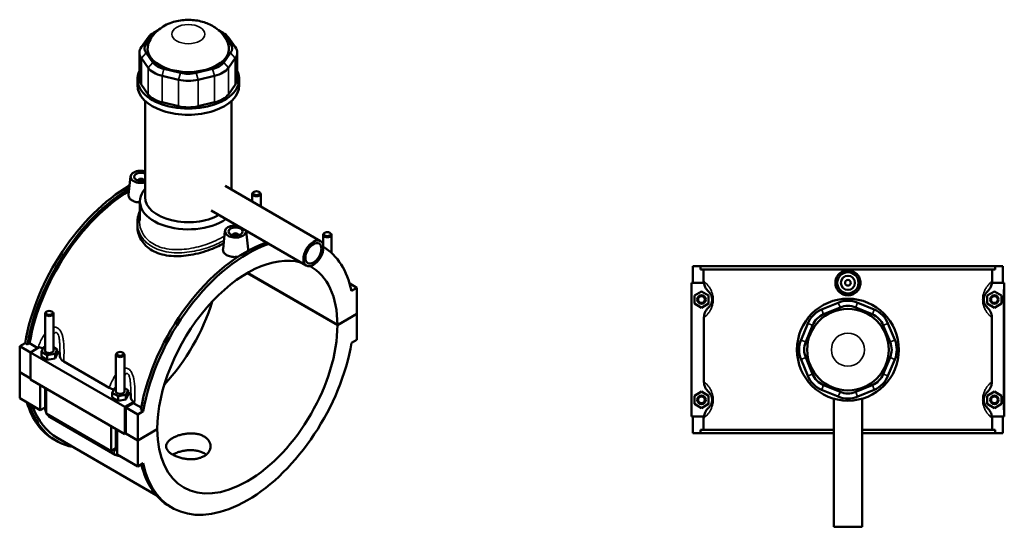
# Model space of a CAD drawing. Header units: millimetres. Extents: x -252 to 972, y -114 to 1180.
# Tile 8 of 8: x -123 to 573, y 820 to 1180. Entities that reach past the tile are written whole.
import ezdxf

# ---------------------------------------------------------------- set-up
doc = ezdxf.new("R2010")
doc.units = ezdxf.units.MM
doc.layers.add('Visible (ANSI)', color=7, linetype='Continuous', lineweight=50)
doc.layers.add('Visible Narrow (ANSI)', color=7, linetype='Continuous', lineweight=35)

msp = doc.modelspace()

# ---------------------------------------------------------------- linework, layer by layer
at = {"layer": 'Visible (ANSI)'}
for p, q in [((-33.64, 1163.04), (-28.8, 1169.78)), ((-25.68, 1172.48), (-28.22, 1171.01)), ((18.04, 1172.48), (20.59, 1171.01)), ((21.17, 1169.78), (26, 1163.04)), ((-32.13, 1167.64), (-36.96, 1160.89)), ((29.33, 1160.89), (24.49, 1167.64)), ((-38.33, 1156.92), (-38.33, 1138.18)), ((-28.8, 1149.93), (-33.64, 1156.68)), ((26, 1156.68), (21.17, 1149.93)), ((30.7, 1156.92), (30.7, 1138.18)), ((-36.96, 1152.94), (-32.13, 1146.2)), ((24.49, 1146.2), (29.33, 1152.94)), ((-9.33, 1142.64), (-21.01, 1145.43)), ((13.37, 1145.43), (1.69, 1142.64)), ((-39.82, 1133.84), (-39.82, 1138.18)), ((-32.13, 1127.46), (-36.96, 1134.2)), ((-22.38, 1140.57), (-10.71, 1137.78)), ((3.07, 1137.78), (14.75, 1140.57)), ((29.33, 1134.2), (24.49, 1127.46)), ((32.18, 1133.84), (32.18, 1138.18)), ((-34.42, 1054.85), (-34.42, 1122.89)), ((-10.71, 1119.04), (-22.38, 1121.83)), ((14.75, 1121.83), (3.07, 1119.04)), ((26.78, 1060.16), (26.78, 1122.89)), ((-44.68, 1069.49), (-46.06, 1056.66)), ((-39.19, 1066.77), (-39.19, 1066.57)), ((-35.19, 1066.77), (-35.19, 1066.57)), ((22.23, 1062.78), (89.57, 1023.91)), ((42.64, 1058.68), (42.22, 1058.44)), ((46.03, 1058.68), (46.46, 1058.44)), ((-38.02, 1038.39), (-38.02, 1051.91)), ((41.34, 1051.76), (41.34, 1057.22)), ((47.34, 1048.29), (47.34, 1057.22)), ((12.23, 1045.46), (79.57, 1006.59)), ((-39.82, 1036.89), (-39.82, 1034.64)), ((22.07, 1030.95), (20.7, 1018.12)), ((37.04, 1030.95), (38.42, 1018.09)), ((92.7, 1029.78), (92.28, 1029.54)), ((96.1, 1029.78), (96.52, 1029.54)), ((27.56, 1028.03), (27.56, 1028.23)), ((31.56, 1028.03), (31.56, 1028.23)), ((91.4, 1028.31), (91.4, 1021.31)), ((97.4, 1028.31), (97.4, 1015.52)), ((352.77, 1006.23), (352.77, 994.43)), ((352.77, 1006.23), (358.19, 1006.23)), ((358.19, 1006.23), (566.36, 1006.23)), ((358.19, 1003.87), (358.19, 1006.23)), ((566.36, 1003.87), (358.19, 1003.87)), ((360.33, 995.49), (360.33, 1003.87)), ((564.22, 995.49), (564.22, 1003.87)), ((566.36, 1006.23), (566.36, 1003.87)), ((566.36, 1006.23), (571.77, 1006.23)), ((571.77, 1006.23), (571.77, 994.43)), ((101.54, 964.58), (37.87, 1001.35)), ((37.94, 1001.39), (101.54, 964.67)), ((110.2, 993.92), (115.33, 990.96)), ((115.33, 990.96), (111.5, 988.75)), ((115.33, 972.63), (115.33, 990.96)), ((360.6, 994.43), (351.77, 994.43)), ((351.77, 994.43), (351.77, 900.03)), ((353.77, 985.52), (358.77, 988.41)), ((358.77, 988.41), (363.77, 985.52)), ((565.77, 988.41), (560.77, 985.52)), ((563.95, 994.43), (572.27, 994.43)), ((570.77, 985.52), (565.77, 988.41)), ((572.27, 994.43), (572.77, 994.43)), ((572.77, 900.03), (572.77, 994.43)), ((353.77, 979.75), (353.77, 985.52)), ((363.77, 985.52), (363.77, 979.75)), ((560.77, 985.52), (560.77, 979.75)), ((570.77, 979.75), (570.77, 985.52)), ((-103.73, 974.18), (-104.16, 973.93)), ((-100.34, 974.18), (-99.91, 973.93)), ((358.77, 976.86), (353.77, 979.75)), ((363.77, 979.75), (358.77, 976.86)), ((455.38, 980.38), (443.71, 975.54)), ((445.08, 972.22), (456.76, 977.05)), ((467.78, 977.05), (479.46, 972.22)), ((480.84, 975.54), (469.16, 980.38)), ((560.77, 979.75), (565.77, 976.86)), ((565.77, 976.86), (570.77, 979.75)), ((-105.03, 972.71), (-105.03, 946.62)), ((-99.03, 972.71), (-99.03, 946.62)), ((101.54, 964.67), (115.33, 972.63)), ((115.33, 972.54), (101.54, 964.58)), ((115.26, 972.59), (115.33, 972.54)), ((115.33, 954.21), (115.33, 972.54)), ((360.55, 969.94), (360.55, 924.52)), ((563.99, 924.52), (563.99, 969.94)), ((433.96, 965.8), (429.13, 954.12)), ((432.45, 952.74), (437.29, 964.42)), ((487.26, 964.42), (492.09, 952.74)), ((495.42, 954.12), (490.58, 965.8)), ((111.5, 952), (115.33, 954.21)), ((-122.96, 949.72), (-119.13, 951.93)), ((-122.96, 949.72), (-115.33, 945.31)), ((-122.96, 931.39), (-122.96, 949.72)), ((-117.47, 950.97), (-119.13, 951.93)), ((-115.95, 951.84), (-117.47, 950.97)), ((-110.03, 948.42), (-115.95, 951.84)), ((-109.09, 948.92), (-115.33, 945.31)), ((-107.61, 945.76), (-106.12, 948.98)), ((-106.12, 948.98), (-105.03, 949.15)), ((-99.03, 948.97), (-96.46, 947.48)), ((-96.46, 947.48), (-97.95, 944.26)), ((-96.46, 944.22), (-96.46, 947.48)), ((-115.33, 945.31), (-48.58, 906.78)), ((-115.33, 945.31), (-115.33, 926.17)), ((-107.61, 942.49), (-107.61, 945.76)), ((-103.53, 943.4), (-107.61, 945.76)), ((-107.61, 942.49), (-103.53, 940.14)), ((-97.95, 944.26), (-103.53, 943.4)), ((-103.53, 940.14), (-103.53, 943.4)), ((-103.53, 940.14), (-97.95, 941)), ((-97.95, 941), (-97.95, 944.26)), ((-97.95, 941), (-96.46, 944.22)), ((-54.97, 917.72), (-54.97, 943.8)), ((-53.67, 945.27), (-54.09, 945.03)), ((-50.27, 945.27), (-49.85, 945.03)), ((-48.97, 917.72), (-48.97, 943.8)), ((429.13, 940.34), (433.96, 928.66)), ((437.29, 930.04), (432.45, 941.72)), ((492.09, 941.72), (487.26, 930.04)), ((490.58, 928.66), (495.42, 940.34)), ((-91.8, 938.9), (-59.68, 920.36)), ((-122.96, 931.39), (-115.33, 926.98)), ((-122.96, 931.31), (-122.89, 931.35)), ((-122.96, 912.98), (-122.96, 931.31)), ((-115.33, 926.9), (-122.96, 931.31)), ((-115.33, 926.17), (-48.58, 887.63)), ((-108.4, 904.57), (-108.4, 922.17)), ((-105.03, 920.22), (-105.03, 905.8)), ((-104.16, 919.72), (-104.16, 902.12)), ((-57.55, 916.85), (-56.05, 920.07)), ((-56.05, 920.07), (-54.97, 920.24)), ((-48.97, 920.07), (-46.39, 918.58)), ((-46.39, 918.58), (-47.89, 915.36)), ((-46.39, 915.31), (-46.39, 918.58)), ((443.71, 918.92), (455.38, 914.09)), ((456.76, 917.41), (445.08, 922.25)), ((479.46, 922.25), (467.78, 917.41)), ((469.16, 914.09), (480.84, 918.92)), ((-122.96, 912.98), (-108.4, 904.57)), ((-57.55, 913.59), (-57.55, 916.85)), ((-53.47, 914.5), (-57.55, 916.85)), ((-57.55, 913.59), (-53.47, 911.23)), ((-47.89, 915.36), (-53.47, 914.5)), ((-53.47, 911.23), (-53.47, 914.5)), ((-53.47, 911.23), (-47.89, 912.09)), ((-47.89, 912.09), (-47.89, 915.36)), ((-47.89, 912.09), (-46.39, 915.31)), ((353.77, 914.72), (358.77, 917.61)), ((353.77, 908.95), (353.77, 914.72)), ((358.77, 917.61), (363.77, 914.72)), ((363.77, 914.72), (363.77, 908.95)), ((452.27, 912.65), (452.27, 822.23)), ((472.27, 912.65), (472.27, 822.23)), ((565.77, 917.61), (560.77, 914.72)), ((560.77, 914.72), (560.77, 908.95)), ((570.77, 914.72), (565.77, 917.61)), ((570.77, 908.95), (570.77, 914.72)), ((-105.03, 906.51), (-108.4, 904.57)), ((-48.58, 906.78), (-42.34, 910.38)), ((-48.58, 887.63), (-48.58, 906.78)), ((-42.49, 909.48), (-47.87, 906.37)), ((-47.87, 906.37), (-39.53, 901.55)), ((-47.87, 906.37), (-47.87, 888.04)), ((-37.09, 906.31), (-41.78, 909.02)), ((-35.7, 903.76), (-37.37, 904.72)), ((358.77, 906.06), (353.77, 908.95)), ((363.77, 908.95), (358.77, 906.06)), ((560.77, 908.95), (565.77, 906.06)), ((565.77, 906.06), (570.77, 908.95)), ((-104.16, 902.12), (-58.34, 875.67)), ((-101.41, 899.52), (-55.59, 873.07)), ((-35.7, 903.76), (-39.53, 901.55)), ((-39.53, 901.55), (-39.53, 883.22)), ((351.77, 900.03), (360.6, 900.03)), ((352.77, 900.03), (352.77, 888.23)), ((360.33, 890.59), (360.33, 898.98)), ((572.27, 900.03), (563.95, 900.03)), ((564.22, 890.59), (564.22, 898.98)), ((571.77, 900.03), (571.77, 888.23)), ((572.77, 900.03), (572.27, 900.03)), ((-58.34, 875.67), (-58.34, 893.26)), ((-54.97, 876.89), (-54.97, 891.32)), ((-54.09, 890.81), (-54.09, 873.22)), ((-39.53, 883.22), (-25.74, 891.18)), ((-25.74, 891.1), (-39.53, 883.14)), ((-25.81, 891.14), (-25.74, 891.1)), ((452.27, 890.59), (358.19, 890.59)), ((358.19, 888.23), (358.19, 890.59)), ((566.36, 890.59), (472.27, 890.59)), ((566.36, 890.59), (566.36, 888.23)), ((-97.11, 882.87), (-98.78, 883.83)), ((-96.07, 884.68), (-26.46, 844.49)), ((-47.87, 888.04), (-48.58, 887.63)), ((-39.53, 883.14), (-47.94, 888)), ((-47.87, 888.04), (-39.53, 883.22)), ((358.19, 888.23), (352.77, 888.23)), ((358.19, 888.23), (452.27, 888.23)), ((472.27, 888.23), (566.36, 888.23)), ((571.77, 888.23), (566.36, 888.23)), ((-54.97, 877.61), (-58.34, 875.67)), ((-39.53, 883.14), (-39.53, 864.81)), ((-54.09, 873.22), (-39.53, 864.81)), ((-39.53, 864.81), (-35.7, 867.02)), ((-15.34, 835.66), (-17.01, 836.62)), ((452.27, 822.23), (472.27, 822.23))]:
    msp.add_line(p, q, dxfattribs=at)
for centre, radius in [((462.27, 994.43), 7.5), ((462.27, 994.43), 5), ((462.27, 994.43), 2), ((358.77, 982.63), 3), ((358.77, 982.63), 2.4), ((462.27, 947.23), 36), ((565.77, 982.63), 3), ((565.77, 982.63), 2.4), ((462.27, 947.23), 28.8), ((358.77, 911.83), 3), ((358.77, 911.83), 2.4), ((565.77, 911.83), 3), ((565.77, 911.83), 2.4)]:
    msp.add_circle(centre, radius, dxfattribs=at)
for centre, radius, start, end in [((462.27, 963.75), 18, 67.5, 112.5), ((450.59, 958.91), 18, 112.5, 157.5), ((462.27, 963.75), 14.4, 67.5, 112.5), ((473.95, 958.91), 18, 22.5, 67.5), ((450.59, 958.91), 14.4, 112.5, 157.5), ((473.95, 958.91), 14.4, 22.5, 67.5), ((445.76, 947.23), 18, 157.5, 202.5), ((478.79, 947.23), 18, 337.5, 22.5), ((445.76, 947.23), 14.4, 157.5, 202.5), ((478.79, 947.23), 14.4, 337.5, 22.5), ((450.59, 935.55), 18, 202.5, 247.5), ((450.59, 935.55), 14.4, 202.5, 247.5), ((473.95, 935.55), 14.4, 292.5, 337.5), ((473.95, 935.55), 18, 292.5, 337.5), ((462.27, 930.72), 18, 247.5, 292.5), ((462.27, 930.72), 14.4, 247.5, 292.5)]:
    msp.add_arc(centre, radius, start, end, dxfattribs=at)
for centre, major_axis, start_param, end_param in [((-15.5, 1163.66), (-18, 0), 5.497787, 5.890486), ((-15.5, 1166.6), (14.4, 0), 2.310432, 2.748894), ((7.86, 1166.6), (14.4, 0), 0.392699, 0.83116), ((7.86, 1163.66), (18, 0), 0.392699, 0.785398), ((-20.33, 1159.86), (-14.4, 0), 5.890486, 6.675884), ((-3.82, 1159.86), (-28.8, 0), 6.04912, 9.658843), ((12.7, 1159.86), (14.4, 0), 5.890486, 6.675884), ((-20.33, 1156.92), (-18, 0), 5.890486, 6.675884), ((12.7, 1156.92), (18, 0), 5.890486, 6.675884), ((-15.5, 1153.11), (-14.4, 0), 0.392699, 1.178097), ((7.86, 1153.11), (-14.4, 0), 1.963495, 2.748894), ((-3.82, 1138.18), (-36, 0), 5.99515, 9.712813), ((-15.5, 1150.17), (-18, 0), 0.392699, 1.178097), ((-3.82, 1150.32), (-14.4, 0), 1.178097, 1.963495), ((7.86, 1150.17), (18, 0), 5.105088, 5.890486), ((-20.33, 1138.18), (-18, 0), 0, 0.392699), ((-3.82, 1147.38), (18, 0), 4.31969, 5.105088), ((12.7, 1138.18), (18, 0), 5.890486, 6.283185), ((-3.82, 1133.84), (-36, 0), 0, 3.141593), ((-15.5, 1131.44), (-18, 0), 0.392699, 1.178097), ((7.86, 1131.44), (-18, 0), 1.963495, 2.748894), ((-3.82, 1128.64), (-18, 0), 1.178097, 1.963495), ((-37.19, 1069.22), (-7.5, 0), 4.333317, 8.233054), ((-37.19, 1069.22), (-5, 0), 4.12392, 8.44245), ((-37.19, 1066.77), (-2, 0), 2.963882, 6.460896), ((-45.54, 976.06), (-53.24, -92.22), 3.924694, 5.284891), ((-43.87, 975.09), (53.24, 92.22), 0.808229, 2.143298), ((-43.87, 975.09), (-52.2, -90.41), 3.952931, 5.280566), ((-3.82, 1051.91), (-34.2, 0), 5.820231, 8.74066), ((-3.82, 1051.91), (-34.2, 0), 3.545559, 3.604547), ((44.34, 1057.22), (-3, 0), 5.497787, 10.210176), ((-3.82, 1054.85), (-30.6, 0), 0, 2.35155), ((29.56, 1030.68), (-7.5, 0), 4.601444, 9.535723), ((36.23, 928.85), (53.24, 92.22), 0.58134, 2.143298), ((29.56, 1028.23), (-2, 0), 2.963882, 6.460896), ((94.4, 1028.31), (-3, 0), 5.497787, 10.210176), ((37.9, 927.88), (-53.24, -92.22), 3.722933, 5.284891), ((37.9, 927.88), (53.24, 92.22), 5.710683, 6.274072), ((37.9, 927.88), (45, 77.94), 0.149587, 2.355639), ((37.9, 927.88), (45, 77.94), 5.498343, 6.29771), ((-45.54, 976.06), (45, 77.94), 4.328181, 5.096597), ((-102.03, 972.71), (3, 0), 2.356194, 7.068583), ((37.9, 927.88), (-45, -77.94), 5.498343, 8.638824), ((-102.03, 946.62), (-3, 0), 0, 3.141593), ((-102.03, 943.35), (7.5, 0), 0.056688, 0.732403), ((37.9, 927.88), (-53.24, -92.22), 5.710683, 8.426484), ((-51.97, 943.8), (3, 0), 2.356194, 7.068583), ((-51.97, 917.72), (-3, 0), 0, 3.141593), ((-51.97, 914.45), (7.5, 0), 0.056688, 0.732403), ((-45.54, 976.06), (-53.24, -92.22), 5.780959, 6.283185), ((-43.87, 975.09), (-53.24, -92.22), 5.780959, 6.48154), ((-43.87, 975.09), (-52.2, -90.41), 5.818679, 6.283185), ((36.23, 928.85), (-53.24, -92.22), 5.733415, 6.283185)]:
    msp.add_ellipse(centre, major_axis=major_axis, ratio=0.57735, start_param=start_param, end_param=end_param, dxfattribs=at)
for centre, major_axis in [((44.34, 1057.71), (-2.4, 0)), ((29.56, 1030.68), (-5, 0)), ((94.4, 1028.8), (-2.4, 0)), ((84.57, 1015.25), (5, 8.66)), ((84.57, 1015.25), (4, 6.93)), ((-102.03, 973.2), (-2.4, 0)), ((-51.97, 944.29), (-2.4, 0))]:
    msp.add_ellipse(centre, major_axis=major_axis, ratio=0.57735, dxfattribs=at)
for points, knots in [([(24.2, 1163.71), (23.25, 1166.01), (21.99, 1167.99), (18.9, 1171.72), (17.02, 1173.32), (12.59, 1176.31), (10.01, 1177.46), (4.26, 1179.32), (1.08, 1179.85), (-5.37, 1180.14), (-8.64, 1179.88), (-15.13, 1178.44), (-18.37, 1177.29), (-24.26, 1173.73), (-26.96, 1171.54), (-30.23, 1166.99), (-31.12, 1165.44), (-31.83, 1163.71)], [5.731852, 5.731852, 5.731852, 5.731852, 5.943161, 5.943161, 6.206029, 6.206029, 6.558329, 6.558329, 6.990941, 6.990941, 7.434656, 7.434656, 7.876274, 7.876274, 8.246543, 8.246543, 8.405314, 8.405314, 8.405314, 8.405314]), ([(-38.02, 1051.19), (-38.88, 1051.21), (-39.77, 1051.3), (-41.7, 1051.7), (-42.7, 1052.08), (-44.27, 1052.99), (-44.96, 1053.59), (-45.86, 1054.91), (-46.08, 1055.64), (-46.07, 1056.43), (-46.07, 1056.55), (-46.05, 1056.66)], [2.088867, 2.088867, 2.088867, 2.088867, 2.342944, 2.342944, 2.677815, 2.677815, 3.012686, 3.012686, 3.347556, 3.347556, 3.40266, 3.40266, 3.40266, 3.40266]), ([(-39.82, 1036.89), (-39.82, 1038.27), (-39.67, 1039.65), (-39.07, 1042.36), (-38.62, 1043.68), (-38.03, 1044.97), (-38.02, 1044.98), (-38.02, 1045)], [24.612423, 24.612423, 24.612423, 24.612423, 25.154281, 25.154281, 25.692253, 25.692253, 25.697865, 25.697865, 25.697865, 25.697865]), ([(21.14, 1022.23), (19.65, 1021.39), (18.01, 1020.56), (14.26, 1018.87), (12.13, 1018.01), (7.69, 1016.48), (5.38, 1015.79), (0.75, 1014.64), (-1.57, 1014.18), (-6.06, 1013.53), (-8.39, 1013.31), (-13.02, 1013.19), (-15.32, 1013.29), (-19.76, 1013.84), (-21.89, 1014.29), (-25.84, 1015.55), (-27.66, 1016.35), (-30.89, 1018.22), (-32.39, 1019.33), (-35.04, 1021.89), (-36.18, 1023.32), (-38.01, 1026.38), (-38.7, 1028.02), (-39.6, 1031.33), (-39.82, 1033.02), (-39.82, 1034.64)], [5.543342, 5.543342, 5.543342, 5.543342, 6.157211, 6.157211, 6.841183, 6.841183, 7.525155, 7.525155, 8.209127, 8.209127, 8.893465, 8.893465, 9.577803, 9.577803, 10.262141, 10.262141, 10.946479, 10.946479, 11.630818, 11.630818, 12.315156, 12.315156, 12.999494, 12.999494, 13.683832, 13.683832, 13.683832, 13.683832]), ([(31.43, 1012.84), (30.8, 1012.74), (30.16, 1012.68), (28.44, 1012.62), (27.25, 1012.7), (25.06, 1013.17), (24.06, 1013.54), (23.27, 1014), (22.48, 1014.45), (21.79, 1015.05), (20.89, 1016.37), (20.67, 1017.1), (20.68, 1017.9), (20.68, 1018.01), (20.7, 1018.12)], [4.501766, 4.501766, 4.501766, 4.501766, 4.685889, 4.685889, 5.020759, 5.020759, 5.35563, 5.35563, 5.35563, 5.690501, 5.690501, 6.025371, 6.025371, 6.080475, 6.080475, 6.080475, 6.080475]), ([(38.42, 1018.09), (38.43, 1017.99), (38.44, 1017.89), (38.44, 1017.52), (38.39, 1017.24), (38.3, 1016.95)], [3.2937189, 3.2937189, 3.2937189, 3.2937189, 3.3475563, 3.3475563, 3.4989766, 3.4989766, 3.4989766, 3.4989766]), ([(471.17, 994.43), (471.17, 993.32), (470.95, 992.13), (470.04, 989.94), (469.35, 988.94), (467.77, 987.37), (466.77, 986.69), (464.58, 985.79), (463.39, 985.57), (461.16, 985.57), (459.97, 985.79), (457.78, 986.69), (456.78, 987.37), (455.2, 988.94), (454.51, 989.94), (453.6, 992.13), (453.38, 993.32), (453.38, 995.55), (453.6, 996.74), (454.51, 998.92), (455.2, 999.92), (456.78, 1001.49), (457.78, 1002.17), (459.97, 1003.08), (461.16, 1003.3), (463.39, 1003.3), (464.58, 1003.08), (466.77, 1002.17), (467.77, 1001.49), (469.35, 999.92), (470.04, 998.92), (470.95, 996.74), (471.17, 995.55), (471.17, 994.43)], [0, 0, 0, 0, 0.334871, 0.334871, 0.669741, 0.669741, 1.004324, 1.004324, 1.338907, 1.338907, 1.673491, 1.673491, 2.008074, 2.008074, 2.342944, 2.342944, 2.677815, 2.677815, 3.012686, 3.012686, 3.347556, 3.347556, 3.682139, 3.682139, 4.016722, 4.016722, 4.351306, 4.351306, 4.685889, 4.685889, 5.020759, 5.020759, 5.35563, 5.35563, 5.35563, 5.35563]), ([(360.6, 994.43), (360.7, 993.37), (360.99, 992.33), (362, 990.16), (362.81, 989.09), (363.79, 988.21)], [-0.7187193, -0.7187193, -0.7187193, -0.7187193, -0.3971546, -0.3971546, 0, 0, 0, 0]), ([(363.79, 988.21), (363.84, 988.16), (363.89, 988.11), (364.11, 987.91), (364.28, 987.73), (364.65, 987.3), (364.84, 987.05), (365.19, 986.52), (365.34, 986.27), (365.59, 985.77), (365.68, 985.56), (365.87, 985.07), (365.96, 984.79), (366.09, 984.28), (366.14, 984.06), (366.22, 983.59), (366.24, 983.34), (366.27, 982.93), (366.27, 982.78), (366.27, 982.63), (366.27, 982.48), (366.27, 982.33), (366.24, 981.93), (366.22, 981.68), (366.14, 981.21), (366.09, 980.99), (365.96, 980.47), (365.87, 980.19), (365.68, 979.71), (365.59, 979.49), (365.34, 979), (365.19, 978.74), (364.84, 978.21), (364.65, 977.96), (364.28, 977.54), (364.11, 977.36), (363.89, 977.15), (363.84, 977.1), (363.79, 977.06)], [1.032515, 1.032515, 1.032515, 1.032515, 1.170935, 1.170935, 1.5956, 1.5956, 2.024164, 2.024164, 2.353828, 2.353828, 2.571944, 2.571944, 2.81067, 2.81067, 2.974581, 2.974581, 3.144395, 3.144395, 3.243574, 3.243574, 3.243574, 3.342753, 3.342753, 3.512567, 3.512567, 3.676478, 3.676478, 3.915204, 3.915204, 4.13332, 4.13332, 4.462984, 4.462984, 4.891548, 4.891548, 5.316213, 5.316213, 5.454634, 5.454634, 5.454634, 5.454634]), ([(560.76, 977.06), (560.7, 977.1), (560.65, 977.15), (560.44, 977.36), (560.26, 977.54), (559.9, 977.96), (559.7, 978.21), (559.36, 978.74), (559.2, 979), (558.96, 979.49), (558.86, 979.71), (558.68, 980.19), (558.58, 980.47), (558.45, 980.99), (558.41, 981.21), (558.33, 981.68), (558.3, 981.93), (558.28, 982.33), (558.27, 982.48), (558.27, 982.63), (558.27, 982.78), (558.28, 982.93), (558.3, 983.34), (558.33, 983.59), (558.41, 984.06), (558.45, 984.28), (558.58, 984.79), (558.68, 985.07), (558.86, 985.56), (558.96, 985.77), (559.2, 986.27), (559.36, 986.52), (559.7, 987.05), (559.9, 987.3), (560.26, 987.73), (560.44, 987.91), (560.65, 988.11), (560.7, 988.16), (560.76, 988.21)], [1.032515, 1.032515, 1.032515, 1.032515, 1.170935, 1.170935, 1.5956, 1.5956, 2.024164, 2.024164, 2.353829, 2.353829, 2.571944, 2.571944, 2.81067, 2.81067, 2.974581, 2.974581, 3.144395, 3.144395, 3.243574, 3.243574, 3.243574, 3.342753, 3.342753, 3.512567, 3.512567, 3.676478, 3.676478, 3.915204, 3.915204, 4.13332, 4.13332, 4.462984, 4.462984, 4.891548, 4.891548, 5.316213, 5.316213, 5.454634, 5.454634, 5.454634, 5.454634]), ([(560.76, 988.21), (561.26, 988.66), (561.72, 989.17), (562.54, 990.28), (562.89, 990.89), (563.59, 992.45), (563.85, 993.43), (563.95, 994.43)], [-0.7670214, -0.7670214, -0.7670214, -0.7670214, -0.5624874, -0.5624874, -0.3534889, -0.3534889, -0.0501926, -0.0501926, -0.0501926, -0.0501926]), ([(363.79, 977.06), (363.23, 976.56), (362.74, 976), (361.86, 974.76), (361.5, 974.08), (360.78, 972.28), (360.55, 971.12), (360.55, 969.94)], [-0.8058979, -0.8058979, -0.8058979, -0.8058979, -0.5814881, -0.5814881, -0.3518752, -0.3518752, 0, 0, 0, 0]), ([(563.99, 969.94), (563.99, 970.63), (563.92, 971.31), (563.61, 972.64), (563.39, 973.29), (562.54, 975.1), (561.74, 976.17), (560.76, 977.06)], [-0.806873, -0.806873, -0.806873, -0.806873, -0.6012228, -0.6012228, -0.3971546, -0.3971546, 0, 0, 0, 0]), ([(-94.53, 945.27), (-94.53, 945.11), (-94.53, 944.95), (-94.54, 944.64), (-94.54, 944.48), (-94.54, 944.16), (-94.54, 944), (-94.55, 943.68), (-94.55, 943.52), (-94.55, 943.2), (-94.56, 943.04), (-94.56, 942.88)], [5.204756, 5.204756, 5.204756, 5.204756, 5.2576027, 5.2576027, 5.3104494, 5.3104494, 5.363296, 5.363296, 5.4161427, 5.4161427, 5.4689894, 5.4689894, 5.4689894, 5.4689894]), ([(-94.56, 942.88), (-94.56, 942.53), (-94.52, 942.18), (-94.28, 941.4), (-94.06, 940.98), (-93.29, 939.95), (-92.63, 939.38), (-91.8, 938.9)], [-0.7637188, -0.7637188, -0.7637188, -0.7637188, -0.5814881, -0.5814881, -0.3518752, -0.3518752, 0, 0, 0, 0]), ([(-59.68, 920.36), (-59.2, 920.08), (-58.66, 919.83), (-57.58, 919.44), (-57.04, 919.28), (-56.48, 919.15)], [-0.806873, -0.806873, -0.806873, -0.806873, -0.6012228, -0.6012228, -0.4211898, -0.4211898, -0.4211898, -0.4211898]), ([(360.55, 924.52), (360.55, 923.84), (360.63, 923.15), (360.93, 921.82), (361.16, 921.18), (362, 919.36), (362.81, 918.29), (363.79, 917.41)], [-0.806873, -0.806873, -0.806873, -0.806873, -0.6012228, -0.6012228, -0.3971546, -0.3971546, 0, 0, 0, 0]), ([(560.76, 917.41), (561.31, 917.91), (561.81, 918.47), (562.68, 919.71), (563.05, 920.38), (563.77, 922.19), (563.99, 923.35), (563.99, 924.52)], [-0.8058979, -0.8058979, -0.8058979, -0.8058979, -0.5814881, -0.5814881, -0.3518752, -0.3518752, 0, 0, 0, 0]), ([(-44.49, 913.98), (-44.5, 913.67), (-44.46, 913.36), (-44.28, 912.65), (-44.1, 912.26), (-43.49, 911.34), (-42.98, 910.83), (-42.34, 910.38)], [-0.724841, -0.724841, -0.724841, -0.724841, -0.5624874, -0.5624874, -0.3534889, -0.3534889, -0.0501926, -0.0501926, -0.0501926, -0.0501926]), ([(-44.47, 916.36), (-44.47, 916.21), (-44.47, 916.05), (-44.47, 915.73), (-44.47, 915.57), (-44.48, 915.26), (-44.48, 915.1), (-44.48, 914.78), (-44.48, 914.62), (-44.49, 914.3), (-44.49, 914.14), (-44.49, 913.98)], [5.204756, 5.204756, 5.204756, 5.204756, 5.2576027, 5.2576027, 5.3104494, 5.3104494, 5.363296, 5.363296, 5.4161427, 5.4161427, 5.4689894, 5.4689894, 5.4689894, 5.4689894]), ([(363.79, 917.41), (363.84, 917.36), (363.89, 917.31), (364.11, 917.11), (364.28, 916.93), (364.65, 916.5), (364.84, 916.25), (365.19, 915.72), (365.34, 915.47), (365.59, 914.97), (365.68, 914.76), (365.87, 914.27), (365.96, 913.99), (366.09, 913.48), (366.14, 913.26), (366.22, 912.79), (366.24, 912.54), (366.27, 912.13), (366.27, 911.98), (366.27, 911.83), (366.27, 911.68), (366.27, 911.53), (366.24, 911.13), (366.22, 910.88), (366.14, 910.41), (366.09, 910.19), (365.96, 909.67), (365.87, 909.39), (365.68, 908.91), (365.59, 908.69), (365.34, 908.2), (365.19, 907.94), (364.84, 907.41), (364.65, 907.16), (364.28, 906.74), (364.11, 906.56), (363.89, 906.35), (363.84, 906.3), (363.79, 906.26)], [1.032515, 1.032515, 1.032515, 1.032515, 1.170935, 1.170935, 1.5956, 1.5956, 2.024164, 2.024164, 2.353828, 2.353828, 2.571944, 2.571944, 2.81067, 2.81067, 2.974581, 2.974581, 3.144395, 3.144395, 3.243574, 3.243574, 3.243574, 3.342753, 3.342753, 3.512567, 3.512567, 3.676478, 3.676478, 3.915204, 3.915204, 4.13332, 4.13332, 4.462984, 4.462984, 4.891548, 4.891548, 5.316213, 5.316213, 5.454634, 5.454634, 5.454634, 5.454634]), ([(560.76, 906.26), (560.7, 906.3), (560.65, 906.35), (560.44, 906.56), (560.26, 906.74), (559.9, 907.16), (559.7, 907.41), (559.36, 907.94), (559.2, 908.2), (558.96, 908.69), (558.86, 908.91), (558.68, 909.39), (558.58, 909.67), (558.45, 910.19), (558.41, 910.41), (558.33, 910.88), (558.3, 911.13), (558.28, 911.53), (558.27, 911.68), (558.27, 911.83), (558.27, 911.98), (558.28, 912.13), (558.3, 912.54), (558.33, 912.79), (558.41, 913.26), (558.45, 913.48), (558.58, 913.99), (558.68, 914.27), (558.86, 914.76), (558.96, 914.97), (559.2, 915.47), (559.36, 915.72), (559.7, 916.25), (559.9, 916.5), (560.26, 916.93), (560.44, 917.11), (560.65, 917.31), (560.7, 917.36), (560.76, 917.41)], [1.0325, 1.0325, 1.0325, 1.0325, 1.170921, 1.170921, 1.595586, 1.595586, 2.02415, 2.02415, 2.353814, 2.353814, 2.57193, 2.57193, 2.810656, 2.810656, 2.974567, 2.974567, 3.144381, 3.144381, 3.24356, 3.24356, 3.24356, 3.342738, 3.342738, 3.512552, 3.512552, 3.676464, 3.676464, 3.91519, 3.91519, 4.133305, 4.133305, 4.46297, 4.46297, 4.891533, 4.891533, 5.316199, 5.316199, 5.454619, 5.454619, 5.454619, 5.454619]), ([(-105.03, 905.8), (-105.03, 905.27), (-104.96, 904.76), (-104.73, 903.79), (-104.56, 903.32), (-104.29, 902.73), (-104.23, 902.6), (-104.16, 902.47)], [1.5707963, 1.5707963, 1.5707963, 1.5707963, 1.8849556, 1.8849556, 2.1991149, 2.1991149, 2.2930913, 2.2930913, 2.2930913, 2.2930913]), ([(363.79, 906.26), (363.28, 905.8), (362.82, 905.29), (362.01, 904.18), (361.65, 903.58), (360.96, 902.02), (360.69, 901.04), (360.6, 900.03)], [-0.7670214, -0.7670214, -0.7670214, -0.7670214, -0.5624874, -0.5624874, -0.3534889, -0.3534889, -0.0501926, -0.0501926, -0.0501926, -0.0501926]), ([(563.95, 900.03), (563.85, 901.09), (563.56, 902.13), (562.54, 904.3), (561.74, 905.37), (560.76, 906.26)], [-0.7187193, -0.7187193, -0.7187193, -0.7187193, -0.3971546, -0.3971546, 0, 0, 0, 0]), ([(-103.86, 901.95), (-103.78, 901.82), (-103.7, 901.7), (-103.32, 901.17), (-103, 900.79), (-102.27, 900.1), (-101.87, 899.79), (-101.41, 899.52)], [2.4192976, 2.4192976, 2.4192976, 2.4192976, 2.5132741, 2.5132741, 2.8274334, 2.8274334, 3.1415927, 3.1415927, 3.1415927, 3.1415927]), ([(7.27, 886.01), (7.97, 885.61), (8.62, 885.14), (9.77, 884.09), (10.27, 883.51), (11.07, 882.29), (11.37, 881.65), (11.77, 880.34), (11.86, 879.68), (11.86, 878.41), (11.77, 877.75), (11.37, 876.44), (11.07, 875.8), (10.27, 874.58), (9.77, 874), (8.62, 872.95), (7.97, 872.49), (6.57, 871.68), (5.78, 871.32), (4.07, 870.71), (3.14, 870.46), (1.21, 870.1), (0.21, 869.99), (-1.82, 869.9), (-2.83, 869.92), (-4.8, 870.06), (-5.82, 870.19), (-7.84, 870.55), (-8.85, 870.79), (-10.78, 871.36), (-11.7, 871.69), (-13.42, 872.41), (-14.21, 872.8), (-15.6, 873.61), (-16.26, 874.05), (-17.41, 874.98), (-17.91, 875.48), (-18.71, 876.49), (-19.01, 877), (-19.4, 878.03), (-19.5, 878.55), (-19.5, 879.54), (-19.4, 880.05), (-19.01, 881.09), (-18.71, 881.6), (-17.91, 882.61), (-17.41, 883.11), (-16.26, 884.04), (-15.6, 884.48), (-14.21, 885.29), (-13.42, 885.68), (-11.7, 886.4), (-10.78, 886.73), (-8.85, 887.3), (-7.84, 887.53), (-5.82, 887.9), (-4.8, 888.03), (-2.83, 888.17), (-1.82, 888.19), (0.21, 888.09), (1.21, 887.98), (3.14, 887.63), (4.07, 887.38), (5.78, 886.78), (6.57, 886.41), (7.27, 886.01)], [0, 0, 0, 0, 0.295977, 0.295977, 0.591954, 0.591954, 0.887932, 0.887932, 1.183909, 1.183909, 1.479877, 1.479877, 1.775844, 1.775844, 2.071812, 2.071812, 2.36778, 2.36778, 2.663748, 2.663748, 2.959715, 2.959715, 3.255683, 3.255683, 3.551651, 3.551651, 3.847628, 3.847628, 4.143605, 4.143605, 4.439582, 4.439582, 4.73556, 4.73556, 5.031537, 5.031537, 5.327514, 5.327514, 5.623491, 5.623491, 5.919468, 5.919468, 6.215436, 6.215436, 6.511404, 6.511404, 6.807372, 6.807372, 7.103339, 7.103339, 7.399307, 7.399307, 7.695275, 7.695275, 7.991243, 7.991243, 8.28721, 8.28721, 8.583188, 8.583188, 8.879165, 8.879165, 9.175142, 9.175142, 9.471119, 9.471119, 9.471119, 9.471119]), ([(-55.59, 873.07), (-55.13, 872.8), (-54.62, 872.59), (-53.61, 872.38), (-53.16, 872.35), (-52.68, 872.4)], [3.1415927, 3.1415927, 3.1415927, 3.1415927, 3.4557519, 3.4557519, 3.6781723, 3.6781723, 3.6781723, 3.6781723]), ([(7.27, 874.09), (6.57, 874.5), (5.79, 874.86), (4.07, 875.48), (3.14, 875.73), (1.21, 876.1), (0.21, 876.22), (-1.82, 876.33), (-2.83, 876.32), (-4.8, 876.2), (-5.82, 876.08), (-7.84, 875.74), (-8.85, 875.51), (-10.78, 874.96), (-11.71, 874.63), (-13.39, 873.93), (-14.16, 873.56), (-14.84, 873.17)], [0, 0, 0, 0, 0.295806, 0.295806, 0.591612, 0.591612, 0.887419, 0.887419, 1.183225, 1.183225, 1.479026, 1.479026, 1.774827, 1.774827, 2.070628, 2.070628, 2.356777, 2.356777, 2.356777, 2.356777])]:
    msp.add_open_spline(points, degree=3, knots=knots, dxfattribs=at)
for points in [[(360.39, 994.43), (360.35, 994.78), (360.33, 995.14), (360.33, 995.49)], [(564.22, 995.49), (564.22, 995.14), (564.2, 994.78), (564.16, 994.43)], [(-109.99, 948.4), (-110, 948.41), (-110.01, 948.41), (-110.03, 948.42)], [(-109.09, 948.92), (-108.33, 948.55), (-107.47, 948.27), (-106.54, 948.06)], [(-42.34, 910.38), (-42.39, 910.08), (-42.44, 909.78), (-42.49, 909.48)], [(-41.78, 909.02), (-42.03, 909.16), (-42.27, 909.32), (-42.49, 909.48)], [(360.33, 898.98), (360.33, 899.33), (360.35, 899.68), (360.39, 900.03)], [(564.16, 900.03), (564.2, 899.68), (564.22, 899.33), (564.22, 898.98)], [(8.75, 873.09), (8.29, 873.46), (7.79, 873.79), (7.27, 874.09)]]:
    msp.add_open_spline(points, degree=3, dxfattribs=at)
at = {"layer": 'Visible Narrow (ANSI)'}
for p, q in [((-28.8, 1169.78), (-32.13, 1167.64)), ((21.17, 1169.78), (24.49, 1167.64)), ((-36.96, 1160.89), (-33.64, 1163.04)), ((26, 1163.04), (29.33, 1160.89)), ((-33.64, 1156.68), (-36.96, 1152.94)), ((26, 1156.68), (29.33, 1152.94)), ((-36.96, 1134.2), (-36.96, 1152.94)), ((-28.8, 1149.93), (-32.13, 1146.2)), ((21.17, 1149.93), (24.49, 1146.2)), ((29.33, 1152.94), (29.33, 1134.2)), ((-32.13, 1146.2), (-32.13, 1127.46)), ((-21.01, 1145.43), (-22.38, 1140.57)), ((-9.33, 1142.64), (-10.71, 1137.78)), ((1.69, 1142.64), (3.07, 1137.78)), ((13.37, 1145.43), (14.75, 1140.57)), ((24.49, 1127.46), (24.49, 1146.2)), ((-22.38, 1121.83), (-22.38, 1140.57)), ((-10.71, 1137.78), (-10.71, 1119.04)), ((3.07, 1119.04), (3.07, 1137.78)), ((14.75, 1140.57), (14.75, 1121.83)), ((572.27, 989.71), (572.27, 904.75)), ((443.77, 975.38), (445.01, 972.38)), ((456.69, 977.22), (455.45, 980.21)), ((467.85, 977.22), (469.09, 980.21)), ((479.53, 972.38), (480.77, 975.38)), ((437.12, 964.49), (434.13, 965.73)), ((487.42, 964.49), (490.42, 965.73)), ((432.29, 952.81), (429.29, 954.05)), ((492.26, 952.81), (495.25, 954.05)), ((432.29, 941.65), (429.29, 940.41)), ((492.26, 941.65), (495.25, 940.41)), ((437.12, 929.97), (434.13, 928.73)), ((487.42, 929.97), (490.42, 928.73)), ((445.01, 922.08), (443.77, 919.09)), ((479.53, 922.08), (480.77, 919.09)), ((456.69, 917.25), (455.45, 914.25)), ((467.85, 917.25), (469.09, 914.25))]:
    msp.add_line(p, q, dxfattribs=at)
msp.add_circle((462.27, 947.23), 11.7, dxfattribs=at)
msp.add_ellipse((-3.82, 1169.97), major_axis=(-11.7, 0), ratio=0.57735, dxfattribs=at)
for centre, major_axis, start_param, end_param in [((-102.03, 905.8), (-3, 0), 0, 0.785398), ((-99.91, 902.12), (-1.5, -2.6), 5.497787, 6.283185), ((-54.09, 875.67), (-1.5, -2.6), 4.354069, 6.283185), ((-51.97, 876.89), (-3, 0), 0, 0.785398)]:
    msp.add_ellipse(centre, major_axis=major_axis, ratio=0.57735, start_param=start_param, end_param=end_param, dxfattribs=at)
for points, knots in [([(-39.82, 1036.89), (-39.82, 1035.26), (-39.59, 1033.63), (-38.31, 1029.02), (-36.66, 1026.14), (-31.75, 1021.12), (-28.39, 1019.05), (-20.16, 1016.16), (-15.17, 1015.52), (-5.4, 1015.73), (-0.63, 1016.43), (8.41, 1018.64), (12.69, 1020.13), (18.22, 1022.62), (19.85, 1023.44), (21.36, 1024.29)], [-24.612423, -24.612423, -24.612423, -24.612423, -23.938175, -23.938175, -22.651018, -22.651018, -21.276263, -21.276263, -19.748511, -19.748511, -18.380605, -18.380605, -17.051622, -17.051622, -16.445878, -16.445878, -16.445878, -16.445878]), ([(21.7, 1027.46), (19.83, 1026.29), (17.71, 1025.17), (11.74, 1022.45), (7.62, 1020.98), (-1.06, 1018.76), (-5.62, 1018.03), (-14.97, 1017.71), (-19.73, 1018.28), (-27.57, 1020.98), (-30.76, 1022.95), (-35.4, 1027.77), (-36.95, 1030.54), (-38.39, 1035.96), (-38.48, 1038.58), (-38.02, 1041.12)], [16.21525, 16.21525, 16.21525, 16.21525, 17.051622, 17.051622, 18.380605, 18.380605, 19.748511, 19.748511, 21.276263, 21.276263, 22.651018, 22.651018, 23.938175, 23.938175, 25.037425, 25.037425, 25.037425, 25.037425]), ([(360.55, 969.94), (360.84, 970.16), (361.14, 970.4), (361.85, 971.03), (362.27, 971.42), (363.16, 972.36), (363.62, 972.91), (364.46, 974.07), (364.83, 974.64), (365.42, 975.72), (365.65, 976.19), (366.1, 977.27), (366.32, 977.88), (366.63, 979.01), (366.75, 979.5), (366.93, 980.53), (367, 981.08), (367.05, 981.97), (367.07, 982.3), (367.07, 982.63), (367.07, 982.96), (367.05, 983.29), (367, 984.18), (366.93, 984.73), (366.75, 985.76), (366.63, 986.25), (366.32, 987.38), (366.1, 988), (365.65, 989.07), (365.42, 989.54), (364.83, 990.63), (364.46, 991.19), (363.62, 992.36), (363.16, 992.9), (362.27, 993.84), (361.85, 994.24), (361.05, 994.94), (360.67, 995.23), (360.33, 995.49)], [-5.667372, -5.667372, -5.667372, -5.667372, -5.316213, -5.316213, -4.891548, -4.891548, -4.462984, -4.462984, -4.13332, -4.13332, -3.915204, -3.915204, -3.676478, -3.676478, -3.512567, -3.512567, -3.342753, -3.342753, -3.243574, -3.243574, -3.243574, -3.144395, -3.144395, -2.974581, -2.974581, -2.81067, -2.81067, -2.571944, -2.571944, -2.353828, -2.353828, -2.024164, -2.024164, -1.5956, -1.5956, -1.170935, -1.170935, -0.724591, -0.724591, -0.724591, -0.724591]), ([(564.22, 995.49), (563.87, 995.23), (563.49, 994.94), (562.69, 994.24), (562.27, 993.84), (561.39, 992.9), (560.92, 992.36), (560.09, 991.19), (559.72, 990.63), (559.13, 989.54), (558.9, 989.07), (558.45, 988), (558.23, 987.38), (557.91, 986.25), (557.8, 985.76), (557.62, 984.73), (557.55, 984.18), (557.49, 983.29), (557.48, 982.96), (557.48, 982.63), (557.48, 982.3), (557.49, 981.97), (557.55, 981.08), (557.62, 980.53), (557.8, 979.5), (557.91, 979.01), (558.23, 977.88), (558.45, 977.27), (558.9, 976.19), (559.13, 975.72), (559.72, 974.64), (560.09, 974.07), (560.92, 972.91), (561.39, 972.36), (562.27, 971.42), (562.69, 971.03), (563.41, 970.4), (563.71, 970.16), (563.99, 969.94)], [-5.762558, -5.762558, -5.762558, -5.762558, -5.316213, -5.316213, -4.891548, -4.891548, -4.462984, -4.462984, -4.13332, -4.13332, -3.915204, -3.915204, -3.676478, -3.676478, -3.512567, -3.512567, -3.342753, -3.342753, -3.243574, -3.243574, -3.243574, -3.144395, -3.144395, -2.974581, -2.974581, -2.81067, -2.81067, -2.571944, -2.571944, -2.353829, -2.353829, -2.024164, -2.024164, -1.5956, -1.5956, -1.170935, -1.170935, -0.819776, -0.819776, -0.819776, -0.819776]), ([(-91.8, 938.9), (-91.76, 940.11), (-91.71, 941.32), (-91.65, 944.04), (-91.63, 945.53), (-91.67, 948.56), (-91.73, 950.1), (-91.96, 952.8), (-92.1, 953.97), (-92.45, 955.87), (-92.62, 956.62), (-93.06, 958.14), (-93.34, 958.9), (-93.92, 960.08), (-94.18, 960.53), (-94.78, 961.37), (-95.12, 961.74), (-95.71, 962.23), (-95.94, 962.39), (-96.17, 962.53), (-96.4, 962.66), (-96.65, 962.77), (-97.31, 963.01), (-97.75, 963.08), (-98.47, 963.09), (-98.75, 963.07), (-99.03, 963.02)], [-5.667372, -5.667372, -5.667372, -5.667372, -5.316213, -5.316213, -4.891548, -4.891548, -4.462984, -4.462984, -4.13332, -4.13332, -3.915204, -3.915204, -3.676478, -3.676478, -3.512567, -3.512567, -3.342753, -3.342753, -3.243574, -3.243574, -3.243574, -3.144395, -3.144395, -2.974581, -2.974581, -2.865019, -2.865019, -2.865019, -2.865019]), ([(-105.03, 958.58), (-105.69, 957.71), (-106.29, 956.78), (-107.49, 954.69), (-108.06, 953.51), (-109.12, 951.04), (-109.6, 949.74), (-110.03, 948.42)], [-1.960259, -1.960259, -1.960259, -1.960259, -1.5956, -1.5956, -1.170935, -1.170935, -0.724591, -0.724591, -0.724591, -0.724591]), ([(-99.03, 957.94), (-99.02, 957.96), (-99, 957.99), (-98.74, 958.37), (-98.48, 958.68), (-98.02, 959.06), (-97.83, 959.18), (-97.45, 959.33), (-97.25, 959.35), (-96.95, 959.29), (-96.84, 959.25), (-96.73, 959.19), (-96.62, 959.13), (-96.52, 959.05), (-96.25, 958.77), (-96.1, 958.55), (-95.82, 958.02), (-95.7, 957.72), (-95.42, 956.91), (-95.29, 956.38), (-95.08, 955.29), (-95, 954.74), (-94.82, 953.32), (-94.74, 952.44), (-94.62, 950.35), (-94.58, 949.15), (-94.54, 947.05), (-94.53, 946.16), (-94.53, 945.27)], [2.557458, 2.557458, 2.557458, 2.557458, 2.571944, 2.571944, 2.81067, 2.81067, 2.974581, 2.974581, 3.144395, 3.144395, 3.243574, 3.243574, 3.243574, 3.342753, 3.342753, 3.512567, 3.512567, 3.676478, 3.676478, 3.915204, 3.915204, 4.13332, 4.13332, 4.462984, 4.462984, 4.891548, 4.891548, 5.204756, 5.204756, 5.204756, 5.204756]), ([(-41.78, 909.02), (-41.72, 910.54), (-41.66, 912.09), (-41.59, 915.13), (-41.57, 916.63), (-41.61, 919.66), (-41.67, 921.19), (-41.9, 923.9), (-42.04, 925.07), (-42.39, 926.97), (-42.56, 927.72), (-43, 929.23), (-43.28, 929.99), (-43.85, 931.18), (-44.12, 931.63), (-44.72, 932.46), (-45.06, 932.84), (-45.65, 933.33), (-45.87, 933.49), (-46.11, 933.62), (-46.34, 933.76), (-46.58, 933.87), (-47.25, 934.1), (-47.69, 934.17), (-48.41, 934.18), (-48.69, 934.16), (-48.97, 934.11)], [-5.762558, -5.762558, -5.762558, -5.762558, -5.316213, -5.316213, -4.891548, -4.891548, -4.462984, -4.462984, -4.13332, -4.13332, -3.915204, -3.915204, -3.676478, -3.676478, -3.512567, -3.512567, -3.342753, -3.342753, -3.243574, -3.243574, -3.243574, -3.144395, -3.144395, -2.974581, -2.974581, -2.865019, -2.865019, -2.865019, -2.865019]), ([(-54.97, 929.67), (-55.63, 928.81), (-56.23, 927.88), (-57.42, 925.78), (-58, 924.61), (-58.94, 922.4), (-59.33, 921.39), (-59.68, 920.36)], [-1.960259, -1.960259, -1.960259, -1.960259, -1.5956, -1.5956, -1.170935, -1.170935, -0.819776, -0.819776, -0.819776, -0.819776]), ([(-48.97, 929.04), (-48.96, 929.06), (-48.94, 929.08), (-48.68, 929.46), (-48.41, 929.77), (-47.96, 930.16), (-47.77, 930.28), (-47.38, 930.42), (-47.19, 930.45), (-46.88, 930.39), (-46.77, 930.35), (-46.67, 930.28), (-46.56, 930.22), (-46.46, 930.14), (-46.19, 929.87), (-46.03, 929.64), (-45.76, 929.12), (-45.63, 928.82), (-45.36, 928.01), (-45.23, 927.47), (-45.02, 926.38), (-44.93, 925.84), (-44.76, 924.42), (-44.68, 923.53), (-44.55, 921.45), (-44.51, 920.25), (-44.48, 918.15), (-44.47, 917.26), (-44.47, 916.36)], [2.557458, 2.557458, 2.557458, 2.557458, 2.571944, 2.571944, 2.81067, 2.81067, 2.974581, 2.974581, 3.144395, 3.144395, 3.243574, 3.243574, 3.243574, 3.342753, 3.342753, 3.512567, 3.512567, 3.676478, 3.676478, 3.915204, 3.915204, 4.13332, 4.13332, 4.462984, 4.462984, 4.891548, 4.891548, 5.204756, 5.204756, 5.204756, 5.204756]), ([(360.33, 898.98), (360.67, 899.23), (361.05, 899.53), (361.85, 900.23), (362.27, 900.62), (363.16, 901.56), (363.62, 902.11), (364.46, 903.27), (364.83, 903.84), (365.42, 904.92), (365.65, 905.39), (366.1, 906.47), (366.32, 907.08), (366.63, 908.21), (366.75, 908.7), (366.93, 909.73), (367, 910.28), (367.05, 911.17), (367.07, 911.5), (367.07, 911.83), (367.07, 912.16), (367.05, 912.49), (367, 913.38), (366.93, 913.93), (366.75, 914.96), (366.63, 915.45), (366.32, 916.58), (366.1, 917.2), (365.65, 918.27), (365.42, 918.74), (364.83, 919.83), (364.46, 920.39), (363.62, 921.56), (363.16, 922.1), (362.27, 923.04), (361.85, 923.44), (361.14, 924.06), (360.84, 924.3), (360.55, 924.52)], [-5.762558, -5.762558, -5.762558, -5.762558, -5.316213, -5.316213, -4.891548, -4.891548, -4.462984, -4.462984, -4.13332, -4.13332, -3.915204, -3.915204, -3.676478, -3.676478, -3.512567, -3.512567, -3.342753, -3.342753, -3.243574, -3.243574, -3.243574, -3.144395, -3.144395, -2.974581, -2.974581, -2.81067, -2.81067, -2.571944, -2.571944, -2.353828, -2.353828, -2.024164, -2.024164, -1.5956, -1.5956, -1.170935, -1.170935, -0.819776, -0.819776, -0.819776, -0.819776]), ([(563.99, 924.52), (563.71, 924.3), (563.41, 924.06), (562.69, 923.44), (562.27, 923.04), (561.39, 922.1), (560.92, 921.56), (560.09, 920.39), (559.72, 919.83), (559.13, 918.74), (558.9, 918.27), (558.45, 917.2), (558.23, 916.58), (557.91, 915.45), (557.8, 914.96), (557.62, 913.93), (557.55, 913.38), (557.49, 912.49), (557.48, 912.16), (557.48, 911.83), (557.48, 911.5), (557.49, 911.17), (557.55, 910.28), (557.62, 909.73), (557.8, 908.7), (557.91, 908.21), (558.23, 907.08), (558.45, 906.47), (558.9, 905.39), (559.13, 904.92), (559.72, 903.84), (560.09, 903.27), (560.92, 902.11), (561.39, 901.56), (562.27, 900.62), (562.69, 900.23), (563.49, 899.53), (563.87, 899.23), (564.22, 898.98)], [-5.667358, -5.667358, -5.667358, -5.667358, -5.316199, -5.316199, -4.891533, -4.891533, -4.46297, -4.46297, -4.133305, -4.133305, -3.91519, -3.91519, -3.676464, -3.676464, -3.512552, -3.512552, -3.342738, -3.342738, -3.24356, -3.24356, -3.24356, -3.144381, -3.144381, -2.974567, -2.974567, -2.810656, -2.810656, -2.57193, -2.57193, -2.353814, -2.353814, -2.02415, -2.02415, -1.595586, -1.595586, -1.170921, -1.170921, -0.724576, -0.724576, -0.724576, -0.724576])]:
    msp.add_open_spline(points, degree=3, knots=knots, dxfattribs=at)
msp.add_open_spline([(29.86, 1035.29), (29.81, 1035.19), (29.77, 1035.1), (29.72, 1035.01)], degree=3, dxfattribs=at)

doc.saveas('drawing.dxf')
